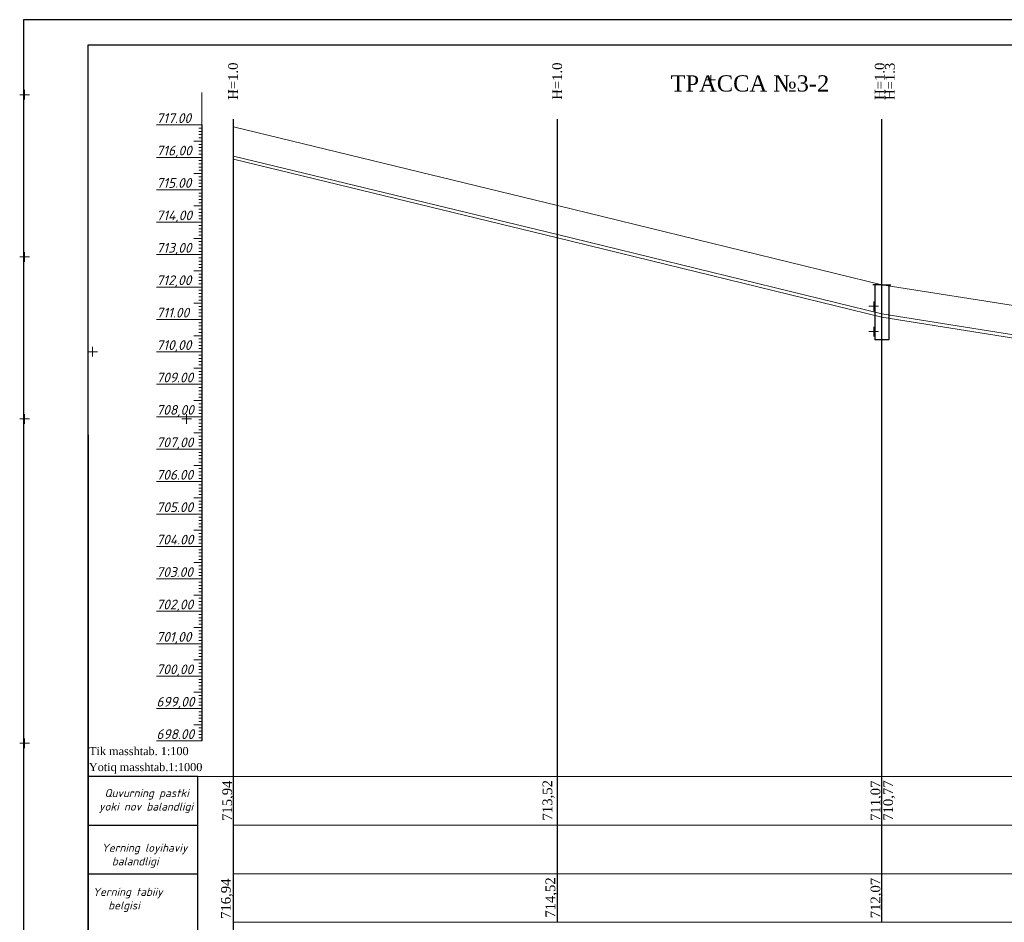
# Model space of a CAD drawing. Header units: millimetres. Extents: x 366033 to 446362, y 4247208 to 4265071.
# Tile 19 of 159: x 435436 to 435739, y 4250132 to 4250410. Entities that reach past the tile are written whole.
import ezdxf

# ---------------------------------------------------------------- set-up
doc = ezdxf.new("R2010")
doc.units = ezdxf.units.MM
doc.linetypes.add('DASHED', pattern=[0.75, 0.5, -0.25])
doc.layers.add('(002) Рамка', color=7, linetype='Continuous')
doc.layers.add('RAMKA', color=7, linetype='Continuous')
doc.layers.add('GEODS_POINT_GRID#_B', color=7, linetype='Continuous', true_color=0x000000)
for name, color, linetype, lineweight in [('проф-всп', 250, 'Continuous', 18), ('Рабочий', 7, 'DASHED', 9), ('Текст ВК', 136, 'Continuous', 9)]:
    doc.layers.add(name, color=color, linetype=linetype, lineweight=lineweight)
doc.styles.add('GOST 2.304', font='CS_Gost2304.shx')
doc.styles.add('ingprofi', font='isocpeui.ttf')
doc.styles.get("Standard").update_dxf_attribs({"font": 'times.ttf'})

# ---------------------------------------------------------------- blocks, each defined once
blk = doc.blocks.new('CrossCoord_m1')
at = {"layer": 'GEODS_POINT_GRID#_B', "color": 3, "lineweight": 20, "true_color": 0x00ff00, "flags": 128}
for points in [[(-3, 0), (3, 0)], [(0, 3), (0, -3)]]:
    blk.add_lwpolyline(points, dxfattribs=at)

msp = doc.modelspace()

# ---------------------------------------------------------------- linework, layer by layer
at = {"layer": '(002) Рамка', "color": 0, "lineweight": 25, "elevation": -0.031}
for points in [[(435501.606, 4250131.696), (435501.606, 4250379.406)], [(435601.606, 4250131.696), (435601.606, 4250379.406)], [(435701.606, 4250131.696), (435701.606, 4250379.406)], [(435501.606, 4250051.696), (435501.606, 4250131.696)]]:
    msp.add_lwpolyline(points, dxfattribs=at)
at = {"color": 0, "lineweight": 0}
for p, q in [((435491.802, 4250357.627, -0.031), (435491.802, 4250387.627, -0.031)), ((435491.802, 4250367.627, -0.031), (435491.802, 4250377.027, -0.031)), ((435491.802, 4250367.627, -0.031), (435491.802, 4250376.827, -0.031)), ((435601.606, 4250352.827, -0.031), (435501.606, 4250377.027, -0.031)), ((435491.802, 4250367.627, -0.031), (435491.802, 4250375.627, -0.031)), ((435491.802, 4250367.627, -0.031), (435491.802, 4250373.227, -0.031)), ((435491.802, 4250367.627, -0.031), (435491.802, 4250371.427, -0.031)), ((435491.802, 4250367.627, -0.031), (435491.802, 4250368.127, -0.031)), ((435491.802, 4250367.627, -0.031), (435491.802, 4250367.827, -0.031)), ((435491.802, 4250357.627, -0.031), (435491.802, 4250366.627, -0.031)), ((435601.606, 4250343.827, -0.031), (435501.606, 4250368.027, -0.031)), ((435601.606, 4250342.827, -0.031), (435501.606, 4250367.027, -0.031)), ((435491.802, 4250357.627, -0.031), (435491.802, 4250363.227, -0.031)), ((435491.802, 4250357.627, -0.031), (435491.802, 4250360.627, -0.031)), ((435491.802, 4250357.627, -0.031), (435491.802, 4250358.527, -0.031)), ((435491.802, 4250347.627, -0.031), (435491.802, 4250354.627, -0.031)), ((435491.802, 4250347.627, -0.031), (435491.802, 4250353.627, -0.031)), ((435491.802, 4250347.627, -0.031), (435491.802, 4250353.327, -0.031)), ((435491.802, 4250347.627, -0.031), (435491.802, 4250352.827, -0.031)), ((435701.606, 4250328.327, -0.031), (435601.606, 4250352.827, -0.031)), ((435491.802, 4250347.627, -0.031), (435491.802, 4250349.127, -0.031)), ((435491.802, 4250337.627, -0.031), (435491.802, 4250346.627, -0.031)), ((435701.606, 4250319.327, -0.031), (435601.606, 4250343.827, -0.031)), ((435701.606, 4250318.327, -0.031), (435601.606, 4250342.827, -0.031)), ((435491.802, 4250337.627, -0.031), (435491.802, 4250341.527, -0.031)), ((435491.802, 4250337.627, -0.031), (435491.802, 4250339.627, -0.031)), ((435491.802, 4250327.627, -0.031), (435491.802, 4250336.827, -0.031)), ((435491.802, 4250327.627, -0.031), (435491.802, 4250328.827, -0.031)), ((435491.802, 4250327.627, -0.031), (435491.802, 4250328.327, -0.031)), ((435491.802, 4250317.627, -0.031), (435491.802, 4250327.127, -0.031)), ((435764.667, 4250318.327, -0.031), (435701.606, 4250328.327, -0.031)), ((435491.802, 4250317.627, -0.031), (435491.802, 4250323.527, -0.031)), ((435491.802, 4250317.627, -0.031), (435491.802, 4250320.827, -0.031)), ((435491.802, 4250317.627, -0.031), (435491.802, 4250318.327, -0.031)), ((435764.667, 4250309.327, -0.031), (435701.606, 4250319.327, -0.031)), ((435764.667, 4250308.327, -0.031), (435701.606, 4250318.327, -0.031)), ((435491.802, 4250307.627, -0.031), (435491.802, 4250313.727, -0.031)), ((435491.802, 4250307.627, -0.031), (435491.802, 4250310.227, -0.031)), ((435491.802, 4250287.627, -0.031), (435491.802, 4250295.727, -0.031)), ((435491.802, 4250287.627, -0.031), (435491.802, 4250288.927, -0.031)), ((435491.802, 4250277.627, -0.031), (435491.802, 4250283.327, -0.031)), ((435491.802, 4250277.627, -0.031), (435491.802, 4250280.727, -0.031)), ((435491.802, 4250267.627, -0.031), (435491.802, 4250277.127, -0.031)), ((435491.802, 4250257.627, -0.031), (435491.802, 4250266.427, -0.031)), ((435491.802, 4250247.627, -0.031), (435491.802, 4250252.727, -0.031)), ((435491.802, 4250247.627, -0.031), (435491.802, 4250250.427, -0.031)), ((435491.802, 4250227.627, -0.031), (435491.802, 4250236.627, -0.031)), ((435491.802, 4250217.627, -0.031), (435491.802, 4250226.227, -0.031))]:
    msp.add_line(p, q, dxfattribs=at)
at = {"color": 0, "lineweight": 30}
for p, q in [((435491.802, 4250377.627, -0.031), (435491.802, 4250187.627, -0.031)), ((435701.606, 4250328.327, -0.031), (435698.836, 4250328.327, -0.031)), ((435699.45, 4250328.327, -0.031), (435699.45, 4250311.327, -0.031)), ((435701.606, 4250328.327, -0.031), (435704.376, 4250328.327, -0.031)), ((435703.762, 4250328.327, -0.031), (435703.762, 4250313.327, -0.031)), ((435703.762, 4250328.327, -0.031), (435703.762, 4250311.327, -0.031)), ((435703.762, 4250311.327, -0.031), (435699.45, 4250311.327, -0.031))]:
    msp.add_line(p, q, dxfattribs=at)
at = {"color": 1, "lineweight": 30, "ltscale": 0.5}
msp.add_line((435456.805, 4250282.085, -0.031), (435456.805, 4249995.085, -0.031), dxfattribs=at)
at = {"layer": 'RAMKA', "color": 1, "lineweight": 30}
for p, q in [((436022.63, 4250410.085, -0.031), (435436.805, 4250410.085, -0.031)), ((435436.805, 4250410.085, -0.031), (435436.805, 4249990.085, -0.031)), ((435456.805, 4249995.085, -0.031), (435456.805, 4250402.323, -0.031)), ((435456.805, 4250402.323, -0.031), (436017.63, 4250402.323, -0.031))]:
    msp.add_line(p, q, dxfattribs=at)
at = {"layer": 'проф-всп', "color": 7}
for p, q in [((435477.802, 4250377.627, -0.031), (435491.802, 4250377.627, -0.031)), ((435490.876, 4250376.627, -0.031), (435491.802, 4250376.627, -0.031)), ((435490.876, 4250375.627, -0.031), (435491.802, 4250375.627, -0.031)), ((435490.876, 4250374.627, -0.031), (435491.802, 4250374.627, -0.031)), ((435490.876, 4250373.627, -0.031), (435491.802, 4250373.627, -0.031)), ((435489.396, 4250372.627, -0.031), (435491.802, 4250372.627, -0.031)), ((435490.876, 4250372.627, -0.031), (435491.802, 4250372.627, -0.031)), ((435490.876, 4250371.627, -0.031), (435491.802, 4250371.627, -0.031)), ((435490.876, 4250370.627, -0.031), (435491.802, 4250370.627, -0.031)), ((435477.802, 4250367.627, -0.031), (435491.802, 4250367.627, -0.031)), ((435490.876, 4250369.627, -0.031), (435491.802, 4250369.627, -0.031)), ((435490.876, 4250368.627, -0.031), (435491.802, 4250368.627, -0.031)), ((435490.876, 4250366.627, -0.031), (435491.802, 4250366.627, -0.031)), ((435490.876, 4250365.627, -0.031), (435491.802, 4250365.627, -0.031)), ((435490.876, 4250364.627, -0.031), (435491.802, 4250364.627, -0.031)), ((435490.876, 4250363.627, -0.031), (435491.802, 4250363.627, -0.031)), ((435489.396, 4250362.627, -0.031), (435491.802, 4250362.627, -0.031)), ((435490.876, 4250362.627, -0.031), (435491.802, 4250362.627, -0.031)), ((435490.876, 4250361.627, -0.031), (435491.802, 4250361.627, -0.031)), ((435490.876, 4250360.627, -0.031), (435491.802, 4250360.627, -0.031)), ((435477.802, 4250357.627, -0.031), (435491.802, 4250357.627, -0.031)), ((435490.876, 4250359.627, -0.031), (435491.802, 4250359.627, -0.031)), ((435490.876, 4250358.627, -0.031), (435491.802, 4250358.627, -0.031)), ((435490.876, 4250356.627, -0.031), (435491.802, 4250356.627, -0.031)), ((435490.876, 4250355.627, -0.031), (435491.802, 4250355.627, -0.031)), ((435490.876, 4250354.627, -0.031), (435491.802, 4250354.627, -0.031)), ((435489.396, 4250352.627, -0.031), (435491.802, 4250352.627, -0.031)), ((435490.876, 4250353.627, -0.031), (435491.802, 4250353.627, -0.031)), ((435490.876, 4250352.627, -0.031), (435491.802, 4250352.627, -0.031)), ((435490.876, 4250351.627, -0.031), (435491.802, 4250351.627, -0.031)), ((435490.876, 4250350.627, -0.031), (435491.802, 4250350.627, -0.031)), ((435490.876, 4250349.627, -0.031), (435491.802, 4250349.627, -0.031)), ((435490.876, 4250348.627, -0.031), (435491.802, 4250348.627, -0.031)), ((435477.802, 4250347.627, -0.031), (435491.802, 4250347.627, -0.031)), ((435490.876, 4250346.627, -0.031), (435491.802, 4250346.627, -0.031)), ((435490.876, 4250345.627, -0.031), (435491.802, 4250345.627, -0.031)), ((435489.396, 4250342.627, -0.031), (435491.802, 4250342.627, -0.031)), ((435490.876, 4250344.627, -0.031), (435491.802, 4250344.627, -0.031)), ((435490.876, 4250343.627, -0.031), (435491.802, 4250343.627, -0.031)), ((435490.876, 4250342.627, -0.031), (435491.802, 4250342.627, -0.031)), ((435490.876, 4250341.627, -0.031), (435491.802, 4250341.627, -0.031)), ((435490.876, 4250340.627, -0.031), (435491.802, 4250340.627, -0.031)), ((435490.876, 4250339.627, -0.031), (435491.802, 4250339.627, -0.031)), ((435477.802, 4250337.627, -0.031), (435491.802, 4250337.627, -0.031)), ((435490.876, 4250338.627, -0.031), (435491.802, 4250338.627, -0.031)), ((435490.876, 4250336.627, -0.031), (435491.802, 4250336.627, -0.031)), ((435490.876, 4250335.627, -0.031), (435491.802, 4250335.627, -0.031)), ((435490.876, 4250334.627, -0.031), (435491.802, 4250334.627, -0.031)), ((435490.876, 4250333.627, -0.031), (435491.802, 4250333.627, -0.031)), ((435489.396, 4250332.627, -0.031), (435491.802, 4250332.627, -0.031)), ((435490.876, 4250332.627, -0.031), (435491.802, 4250332.627, -0.031)), ((435490.876, 4250331.627, -0.031), (435491.802, 4250331.627, -0.031)), ((435490.876, 4250330.627, -0.031), (435491.802, 4250330.627, -0.031)), ((435477.802, 4250327.627, -0.031), (435491.802, 4250327.627, -0.031)), ((435490.876, 4250329.627, -0.031), (435491.802, 4250329.627, -0.031)), ((435490.876, 4250328.627, -0.031), (435491.802, 4250328.627, -0.031)), ((435490.876, 4250326.627, -0.031), (435491.802, 4250326.627, -0.031)), ((435490.876, 4250325.627, -0.031), (435491.802, 4250325.627, -0.031)), ((435490.876, 4250324.627, -0.031), (435491.802, 4250324.627, -0.031)), ((435489.396, 4250322.627, -0.031), (435491.802, 4250322.627, -0.031)), ((435490.876, 4250323.627, -0.031), (435491.802, 4250323.627, -0.031)), ((435490.876, 4250322.627, -0.031), (435491.802, 4250322.627, -0.031)), ((435490.876, 4250321.627, -0.031), (435491.802, 4250321.627, -0.031)), ((435490.876, 4250320.627, -0.031), (435491.802, 4250320.627, -0.031)), ((435490.876, 4250319.627, -0.031), (435491.802, 4250319.627, -0.031)), ((435490.876, 4250318.627, -0.031), (435491.802, 4250318.627, -0.031)), ((435477.802, 4250317.627, -0.031), (435491.802, 4250317.627, -0.031)), ((435490.876, 4250316.627, -0.031), (435491.802, 4250316.627, -0.031)), ((435490.876, 4250315.627, -0.031), (435491.802, 4250315.627, -0.031)), ((435489.396, 4250312.627, -0.031), (435491.802, 4250312.627, -0.031)), ((435490.876, 4250314.627, -0.031), (435491.802, 4250314.627, -0.031)), ((435490.876, 4250313.627, -0.031), (435491.802, 4250313.627, -0.031)), ((435490.876, 4250312.627, -0.031), (435491.802, 4250312.627, -0.031)), ((435490.876, 4250311.627, -0.031), (435491.802, 4250311.627, -0.031)), ((435490.876, 4250310.627, -0.031), (435491.802, 4250310.627, -0.031)), ((435490.876, 4250309.627, -0.031), (435491.802, 4250309.627, -0.031)), ((435477.802, 4250307.627, -0.031), (435491.802, 4250307.627, -0.031)), ((435490.876, 4250308.627, -0.031), (435491.802, 4250308.627, -0.031)), ((435490.876, 4250306.627, -0.031), (435491.802, 4250306.627, -0.031)), ((435490.876, 4250305.627, -0.031), (435491.802, 4250305.627, -0.031)), ((435490.876, 4250304.627, -0.031), (435491.802, 4250304.627, -0.031)), ((435490.876, 4250303.627, -0.031), (435491.802, 4250303.627, -0.031)), ((435489.396, 4250302.627, -0.031), (435491.802, 4250302.627, -0.031)), ((435490.876, 4250302.627, -0.031), (435491.802, 4250302.627, -0.031)), ((435490.876, 4250301.627, -0.031), (435491.802, 4250301.627, -0.031)), ((435490.876, 4250300.627, -0.031), (435491.802, 4250300.627, -0.031)), ((435477.802, 4250297.627, -0.031), (435491.802, 4250297.627, -0.031)), ((435490.876, 4250299.627, -0.031), (435491.802, 4250299.627, -0.031)), ((435490.876, 4250298.627, -0.031), (435491.802, 4250298.627, -0.031)), ((435490.876, 4250296.627, -0.031), (435491.802, 4250296.627, -0.031)), ((435490.876, 4250295.627, -0.031), (435491.802, 4250295.627, -0.031)), ((435490.876, 4250294.627, -0.031), (435491.802, 4250294.627, -0.031)), ((435489.396, 4250292.627, -0.031), (435491.802, 4250292.627, -0.031)), ((435490.876, 4250293.627, -0.031), (435491.802, 4250293.627, -0.031)), ((435490.876, 4250292.627, -0.031), (435491.802, 4250292.627, -0.031)), ((435490.876, 4250291.627, -0.031), (435491.802, 4250291.627, -0.031)), ((435490.876, 4250290.627, -0.031), (435491.802, 4250290.627, -0.031)), ((435490.876, 4250289.627, -0.031), (435491.802, 4250289.627, -0.031)), ((435490.876, 4250288.627, -0.031), (435491.802, 4250288.627, -0.031)), ((435477.802, 4250287.627, -0.031), (435491.802, 4250287.627, -0.031)), ((435490.876, 4250286.627, -0.031), (435491.802, 4250286.627, -0.031)), ((435490.876, 4250285.627, -0.031), (435491.802, 4250285.627, -0.031)), ((435490.876, 4250284.627, -0.031), (435491.802, 4250284.627, -0.031)), ((435489.396, 4250282.627, -0.031), (435491.802, 4250282.627, -0.031)), ((435490.876, 4250283.627, -0.031), (435491.802, 4250283.627, -0.031)), ((435490.876, 4250282.627, -0.031), (435491.802, 4250282.627, -0.031)), ((435490.876, 4250281.627, -0.031), (435491.802, 4250281.627, -0.031)), ((435490.876, 4250280.627, -0.031), (435491.802, 4250280.627, -0.031)), ((435490.876, 4250279.627, -0.031), (435491.802, 4250279.627, -0.031)), ((435490.876, 4250278.627, -0.031), (435491.802, 4250278.627, -0.031)), ((435477.802, 4250277.627, -0.031), (435491.802, 4250277.627, -0.031)), ((435490.876, 4250276.627, -0.031), (435491.802, 4250276.627, -0.031)), ((435490.876, 4250275.627, -0.031), (435491.802, 4250275.627, -0.031)), ((435489.396, 4250272.627, -0.031), (435491.802, 4250272.627, -0.031)), ((435490.876, 4250274.627, -0.031), (435491.802, 4250274.627, -0.031)), ((435490.876, 4250273.627, -0.031), (435491.802, 4250273.627, -0.031)), ((435490.876, 4250272.627, -0.031), (435491.802, 4250272.627, -0.031)), ((435490.876, 4250271.627, -0.031), (435491.802, 4250271.627, -0.031)), ((435490.876, 4250270.627, -0.031), (435491.802, 4250270.627, -0.031)), ((435490.876, 4250269.627, -0.031), (435491.802, 4250269.627, -0.031)), ((435477.802, 4250267.627, -0.031), (435491.802, 4250267.627, -0.031)), ((435490.876, 4250268.627, -0.031), (435491.802, 4250268.627, -0.031)), ((435490.876, 4250266.627, -0.031), (435491.802, 4250266.627, -0.031)), ((435490.876, 4250265.627, -0.031), (435491.802, 4250265.627, -0.031)), ((435490.876, 4250264.627, -0.031), (435491.802, 4250264.627, -0.031)), ((435490.876, 4250263.627, -0.031), (435491.802, 4250263.627, -0.031)), ((435489.396, 4250262.627, -0.031), (435491.802, 4250262.627, -0.031)), ((435490.876, 4250262.627, -0.031), (435491.802, 4250262.627, -0.031)), ((435490.876, 4250261.627, -0.031), (435491.802, 4250261.627, -0.031)), ((435490.876, 4250260.627, -0.031), (435491.802, 4250260.627, -0.031)), ((435477.802, 4250257.627, -0.031), (435491.802, 4250257.627, -0.031)), ((435490.876, 4250259.627, -0.031), (435491.802, 4250259.627, -0.031)), ((435490.876, 4250258.627, -0.031), (435491.802, 4250258.627, -0.031)), ((435490.876, 4250256.627, -0.031), (435491.802, 4250256.627, -0.031)), ((435490.876, 4250255.627, -0.031), (435491.802, 4250255.627, -0.031)), ((435490.876, 4250254.627, -0.031), (435491.802, 4250254.627, -0.031)), ((435489.396, 4250252.627, -0.031), (435491.802, 4250252.627, -0.031)), ((435490.876, 4250253.627, -0.031), (435491.802, 4250253.627, -0.031)), ((435490.876, 4250252.627, -0.031), (435491.802, 4250252.627, -0.031)), ((435490.876, 4250251.627, -0.031), (435491.802, 4250251.627, -0.031)), ((435490.876, 4250250.627, -0.031), (435491.802, 4250250.627, -0.031)), ((435490.876, 4250249.627, -0.031), (435491.802, 4250249.627, -0.031)), ((435490.876, 4250248.627, -0.031), (435491.802, 4250248.627, -0.031)), ((435477.802, 4250247.627, -0.031), (435491.802, 4250247.627, -0.031)), ((435490.876, 4250246.627, -0.031), (435491.802, 4250246.627, -0.031)), ((435490.876, 4250245.627, -0.031), (435491.802, 4250245.627, -0.031)), ((435489.396, 4250242.627, -0.031), (435491.802, 4250242.627, -0.031)), ((435490.876, 4250244.627, -0.031), (435491.802, 4250244.627, -0.031)), ((435490.876, 4250243.627, -0.031), (435491.802, 4250243.627, -0.031)), ((435490.876, 4250242.627, -0.031), (435491.802, 4250242.627, -0.031)), ((435490.876, 4250241.627, -0.031), (435491.802, 4250241.627, -0.031)), ((435490.876, 4250240.627, -0.031), (435491.802, 4250240.627, -0.031)), ((435490.876, 4250239.627, -0.031), (435491.802, 4250239.627, -0.031)), ((435477.802, 4250237.627, -0.031), (435491.802, 4250237.627, -0.031)), ((435490.876, 4250238.627, -0.031), (435491.802, 4250238.627, -0.031)), ((435490.876, 4250236.627, -0.031), (435491.802, 4250236.627, -0.031)), ((435490.876, 4250235.627, -0.031), (435491.802, 4250235.627, -0.031)), ((435490.876, 4250234.627, -0.031), (435491.802, 4250234.627, -0.031)), ((435490.876, 4250233.627, -0.031), (435491.802, 4250233.627, -0.031)), ((435489.396, 4250232.627, -0.031), (435491.802, 4250232.627, -0.031)), ((435490.876, 4250232.627, -0.031), (435491.802, 4250232.627, -0.031)), ((435490.876, 4250231.627, -0.031), (435491.802, 4250231.627, -0.031)), ((435490.876, 4250230.627, -0.031), (435491.802, 4250230.627, -0.031)), ((435477.802, 4250227.627, -0.031), (435491.802, 4250227.627, -0.031)), ((435490.876, 4250229.627, -0.031), (435491.802, 4250229.627, -0.031)), ((435490.876, 4250228.627, -0.031), (435491.802, 4250228.627, -0.031)), ((435490.876, 4250226.627, -0.031), (435491.802, 4250226.627, -0.031)), ((435490.876, 4250225.627, -0.031), (435491.802, 4250225.627, -0.031)), ((435490.876, 4250224.627, -0.031), (435491.802, 4250224.627, -0.031)), ((435489.396, 4250222.627, -0.031), (435491.802, 4250222.627, -0.031)), ((435490.876, 4250223.627, -0.031), (435491.802, 4250223.627, -0.031)), ((435490.876, 4250222.627, -0.031), (435491.802, 4250222.627, -0.031)), ((435490.876, 4250221.627, -0.031), (435491.802, 4250221.627, -0.031)), ((435490.876, 4250220.627, -0.031), (435491.802, 4250220.627, -0.031)), ((435490.876, 4250219.627, -0.031), (435491.802, 4250219.627, -0.031)), ((435490.876, 4250218.627, -0.031), (435491.802, 4250218.627, -0.031)), ((435477.802, 4250217.627, -0.031), (435491.802, 4250217.627, -0.031)), ((435490.876, 4250216.627, -0.031), (435491.802, 4250216.627, -0.031)), ((435490.876, 4250215.627, -0.031), (435491.802, 4250215.627, -0.031)), ((435489.396, 4250212.627, -0.031), (435491.802, 4250212.627, -0.031)), ((435490.876, 4250214.627, -0.031), (435491.802, 4250214.627, -0.031)), ((435490.876, 4250213.627, -0.031), (435491.802, 4250213.627, -0.031)), ((435490.876, 4250212.627, -0.031), (435491.802, 4250212.627, -0.031)), ((435490.876, 4250211.627, -0.031), (435491.802, 4250211.627, -0.031)), ((435490.876, 4250210.627, -0.031), (435491.802, 4250210.627, -0.031)), ((435490.876, 4250209.627, -0.031), (435491.802, 4250209.627, -0.031)), ((435477.802, 4250207.627, -0.031), (435491.802, 4250207.627, -0.031)), ((435490.876, 4250208.627, -0.031), (435491.802, 4250208.627, -0.031)), ((435490.876, 4250206.627, -0.031), (435491.802, 4250206.627, -0.031)), ((435490.876, 4250205.627, -0.031), (435491.802, 4250205.627, -0.031)), ((435489.396, 4250202.627, -0.031), (435491.802, 4250202.627, -0.031)), ((435490.876, 4250204.627, -0.031), (435491.802, 4250204.627, -0.031)), ((435490.876, 4250203.627, -0.031), (435491.802, 4250203.627, -0.031)), ((435490.876, 4250202.627, -0.031), (435491.802, 4250202.627, -0.031)), ((435490.876, 4250201.627, -0.031), (435491.802, 4250201.627, -0.031)), ((435490.876, 4250200.627, -0.031), (435491.802, 4250200.627, -0.031)), ((435490.876, 4250199.627, -0.031), (435491.802, 4250199.627, -0.031)), ((435477.802, 4250197.627, -0.031), (435491.802, 4250197.627, -0.031)), ((435490.876, 4250198.627, -0.031), (435491.802, 4250198.627, -0.031)), ((435490.876, 4250196.627, -0.031), (435491.802, 4250196.627, -0.031)), ((435490.876, 4250195.627, -0.031), (435491.802, 4250195.627, -0.031)), ((435490.876, 4250194.627, -0.031), (435491.802, 4250194.627, -0.031)), ((435490.876, 4250193.627, -0.031), (435491.802, 4250193.627, -0.031)), ((435489.396, 4250192.627, -0.031), (435491.802, 4250192.627, -0.031)), ((435490.876, 4250192.627, -0.031), (435491.802, 4250192.627, -0.031)), ((435490.876, 4250191.627, -0.031), (435491.802, 4250191.627, -0.031)), ((435490.876, 4250190.627, -0.031), (435491.802, 4250190.627, -0.031)), ((435477.802, 4250187.627, -0.031), (435491.802, 4250187.627, -0.031)), ((435490.876, 4250189.627, -0.031), (435491.802, 4250189.627, -0.031)), ((435490.876, 4250188.627, -0.031), (435491.802, 4250188.627, -0.031))]:
    msp.add_line(p, q, dxfattribs=at)
at = {"layer": 'проф-всп', "color": 0}
for p, q in [((435477.802, 4250247.627, -0.031), (435491.802, 4250247.627, -0.031)), ((435477.802, 4250227.627, -0.031), (435491.802, 4250227.627, -0.031)), ((435477.802, 4250207.627, -0.031), (435491.802, 4250207.627, -0.031)), ((435477.802, 4250187.627, -0.031), (435491.802, 4250187.627, -0.031))]:
    msp.add_line(p, q, dxfattribs=at)
at = {"layer": 'Рабочий', "color": 0, "linetype": 'ByBlock', "lineweight": 30, "ltscale": 0.166667}
for p, q in [((435490.598, 4250176.696, -0.031), (435456.805, 4250176.696, -0.031)), ((435490.598, 4250051.696, -0.031), (435490.598, 4250176.696, -0.031)), ((435456.805, 4250161.696, -0.031), (435490.598, 4250161.696, -0.031)), ((435456.805, 4250146.696, -0.031), (435490.598, 4250146.696, -0.031))]:
    msp.add_line(p, q, dxfattribs=at)
at = {"layer": 'Текст ВК'}
for p, q in [((435457.636, 4250176.696, -0.031), (435490.598, 4250176.696, -0.031)), ((435490.598, 4250176.696, -0.031), (436001.606, 4250176.696, -0.031)), ((435457.636, 4250161.696, -0.031), (435490.598, 4250161.696, -0.031)), ((435501.606, 4250161.696, -0.031), (436001.606, 4250161.696, -0.031)), ((435457.636, 4250146.696, -0.031), (435490.598, 4250146.696, -0.031)), ((435501.606, 4250146.696, -0.031), (436001.606, 4250146.696, -0.031)), ((435501.606, 4250131.696, -0.031), (436001.606, 4250131.696, -0.031))]:
    msp.add_line(p, q, dxfattribs=at)

# ---------------------------------------------------------------- block references
at = {"layer": 'GEODS_POINT_GRID#_B', "color": 3, "true_color": 0x00ff00, "xscale": 0.5, "yscale": 0.5, "zscale": 0.5}
for p in [(435648.82, 4250391.491), (435437.137, 4250386.936, -0.031), (435437.137, 4250336.936, -0.031), (435699.132, 4250321.679), (435699.132, 4250313.879), (435458.096, 4250307.663, -0.031), (435437.137, 4250286.936, -0.031), (435487.137, 4250286.936, -0.031), (435437.137, 4250186.936, -0.031)]:
    msp.add_blockref('CrossCoord_m1', p, dxfattribs=at)

# ---------------------------------------------------------------- texts
at = {"color": 5, "char_height": 3, "width": 11.11185, "attachment_point": 2, "rotation": 89.99547}
for s, insert in [('{\\C0;H=1.0}', (435499.944, 4250391.132, -0.031)), ('{\\C0;H=1.0}', (435599.944, 4250391.132, -0.031)), ('{\\C0;H=1.0}', (435699.438, 4250391.105, -0.031)), ('{\\C0;H=1.3}', (435702.599, 4250391.055, -0.031))]:
    msp.add_mtext(s, dxfattribs=dict(at, insert=insert))
at = {"insert": (435660.914, 4250392.935), "char_height": 5, "width": 47.71521, "attachment_point": 2}
msp.add_mtext('{\\fSylfaen|b0|i0|c204|p18;ТРАССА №3-2   }', dxfattribs=at)
at = {"color": 5, "char_height": 2.5, "width": 63.99891, "attachment_point": 1}
for s, insert in [('{\\fTimes New Roman|b0|i0|c0|p18;\\C256;Tik masshtab\\fTimes New Roman|b0|i0|c204|p18;. 1:100}', (435457.031, 4250185.754, -0.031)), ('\\pt12.5;{\\C256;Yotiq masshtab.1:1000}', (435456.966, 4250180.83, -0.031))]:
    msp.add_mtext(s, dxfattribs=dict(at, insert=insert))
at = {"color": 0, "char_height": 3, "width": 11.11185, "attachment_point": 2, "rotation": 90}
for s, insert in [('715,94', (435498.146, 4250169.166, -0.031)), ('713,52', (435596.943, 4250169.333, -0.031)), ('716,94', (435497.741, 4250138.964, -0.031)), ('714,52', (435597.852, 4250139.333, -0.031)), ('\\pt6;712,07', (435698.146, 4250139.166, -0.031))]:
    msp.add_mtext(s, dxfattribs=dict(at, insert=insert))
at = {"color": 184, "char_height": 3, "width": 11.11185, "attachment_point": 2, "rotation": 90}
for s, insert in [('{\\C0;710,77}', (435702.052, 4250169.234, -0.031)), ('{\\C0;711,07}', (435698.146, 4250169.166, -0.031))]:
    msp.add_mtext(s, dxfattribs=dict(at, insert=insert))
at = {"layer": 'проф-всп', "color": 7, "style": 'ingprofi'}
for s, p in [('717.00', (435477.802, 4250378.227, -0.031)), ('716,00', (435477.802, 4250368.227, -0.031)), ('715.00', (435477.802, 4250358.227, -0.031)), ('714,00', (435477.802, 4250348.227, -0.031)), ('713,00', (435477.802, 4250338.227, -0.031)), ('712,00', (435477.802, 4250328.227, -0.031)), ('711.00', (435477.802, 4250318.227, -0.031)), ('710,00', (435477.802, 4250308.227, -0.031)), ('709.00', (435477.802, 4250298.227, -0.031)), ('708,00', (435477.802, 4250288.227, -0.031)), ('707,00', (435477.802, 4250278.227, -0.031)), ('706.00', (435477.802, 4250268.227, -0.031)), ('705.00', (435477.802, 4250258.227, -0.031)), ('704.00', (435477.802, 4250248.227, -0.031)), ('703.00', (435477.802, 4250238.227, -0.031)), ('702,00', (435477.802, 4250228.227, -0.031)), ('701,00', (435477.802, 4250218.227, -0.031)), ('700,00', (435477.802, 4250208.227, -0.031)), ('699,00', (435477.802, 4250198.227, -0.031)), ('698.00', (435477.802, 4250188.227, -0.031))]:
    msp.add_text(s, height=3, dxfattribs=at).set_placement(p)
at = {"layer": 'Рабочий', "color": 0, "linetype": 'ByBlock', "lineweight": 25, "ltscale": 0.166667, "char_height": 2.5, "width": 53.43877, "attachment_point": 1, "style": 'GOST 2.304'}
for s, insert in [('\\pi13.55272;{\\fISOCPEUR|b0|i1|c204|p34;Quvurning pastki \\P\\pi11.86806;yoki \\fISOCPEUR|b0|i1|c0|p34;nov\\fISOCPEUR|b0|i1|c204|p34; balandligi}', (435448.243, 4250172.813, -0.031)), ('{\\fISOCPEUR|b0|i1|c204|p34;Yerning loyihaviy\\P  balandligi}', (435460.885, 4250155.934, -0.031)), ('{\\fISOCPEUR|b0|i1|c0|p34;      Yerning tabiiy \\fISOCPEUR|b0|i1|c204|p34;\\P         \\fISOCPEUR|b0|i1|c0|p34;belgisi}', (435448.615, 4250142.333, -0.031))]:
    msp.add_mtext(s, dxfattribs=dict(at, insert=insert))

doc.saveas('drawing.dxf')
